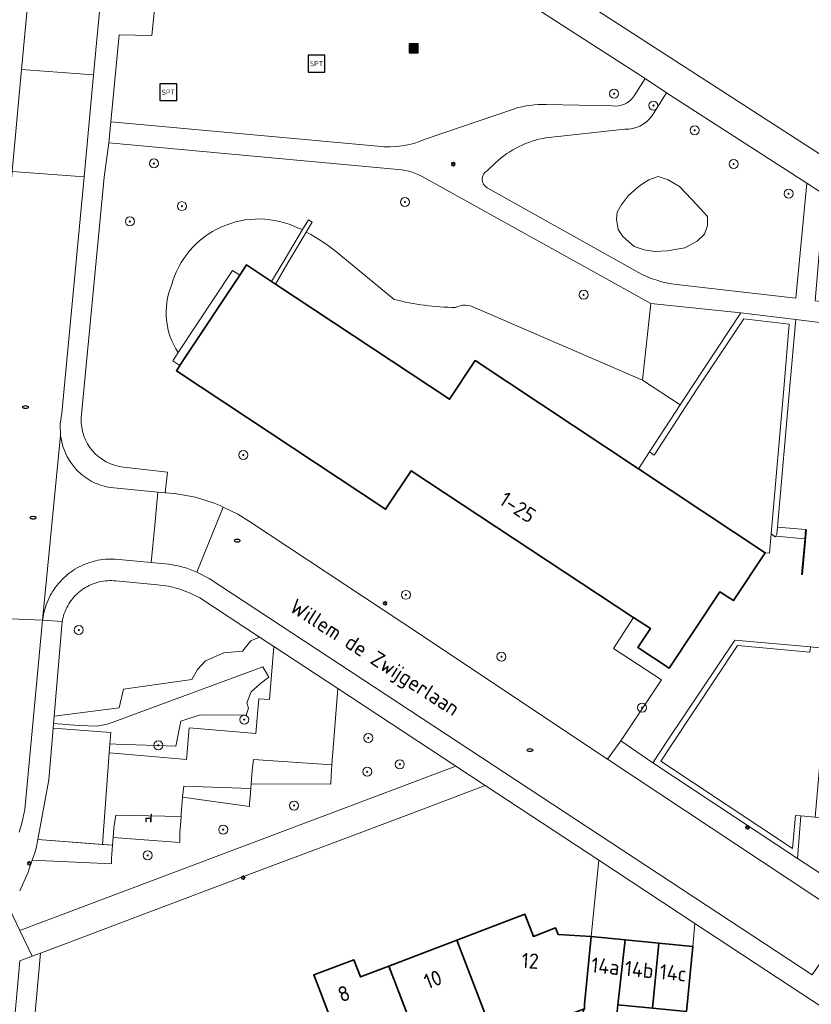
# Model space of a CAD drawing. Header units: metres. Extents: x 152610 to 160096, y 456114 to 462495.
# Tile 69 of 256: x 156213 to 156283, y 458898 to 458985. Entities that reach past the tile are written whole.
import ezdxf
from ezdxf.enums import TextEntityAlignment as Align

# ---------------------------------------------------------------- set-up
doc = ezdxf.new("R2010")
doc.units = ezdxf.units.M
doc.header["$LTSCALE"] = 0.5
doc.layers.get('0').update_dxf_attribs({"linetype": 'CONTINUOUS'})
for name, color, linetype, lineweight in [('B-PV-GR-BEPLANTING_CULTUUR_BODEMBEDEKKER-GV', 251, 'CONTINUOUS', 18), ('B-PV-GR-BEPLANTING_CULTUUR_HEESTERS-GV', 251, 'CONTINUOUS', 18), ('B-PV-GR-BEPLANTING_CULTUUR_VASTE PLANTENVAK-GV', 251, 'CONTINUOUS', 18), ('B-PV-GR-BOOM-S', 251, 'CONTINUOUS', 25), ('B-PV-GR-HAAG-GV', 251, 'CONTINUOUS', 13), ('B-PV-IE-MEUBILAIR-S', 251, 'CONTINUOUS', 25), ('B-PV-IE-MEUBILAIR_WEGMEUBILAIR-S', 251, 'CONTINUOUS', 25), ('B-PV-IE-MEUBILAIR_WEGMEUBILAIR_AFVALBAK-S', 251, 'CONTINUOUS', 25), ('B-PV-IE-TERREINAFSCHEIDING_KUNSTMATIG_MUUR-GV', 251, 'CONTINUOUS', 18), ('B-PV-OG-BEBOUWING-GV', 6, 'CONTINUOUS', 35), ('B-PV-OG-BEBOUWING-T18', 1, 'CONTINUOUS', 18), ('B-PV-OG-TERREIN_BEGROEID-GV', 251, 'CONTINUOUS', 18), ('B-PV-OG-TERREIN_ONBEGROEID_ZAND-GV', 251, 'CONTINUOUS', 18), ('B-PV-OG-TOPOGRAFIE-T18', 1, 'CONTINUOUS', 18), ('B-PV-VH-GESLOTENVERHARDING_ASFALT-GV', 251, 'CONTINUOUS', 18), ('B-PV-VH-GESLOTENVERHARDING_BETON-GV', 251, 'CONTINUOUS', 18), ('B-PV-VH-ONVERHARD_ZAND-GV', 251, 'CONTINUOUS', 18), ('B-PV-VH-OPENVERHARDING_BETONELEMENT-GV', 251, 'CONTINUOUS', 18), ('B-PV-VH-OPENVERHARDING_BETONSTRAATSTEEN-GV', 251, 'CONTINUOUS', 18), ('B-PV-VH-OPENVERHARDING_STRAATBAKSTEEN-GV', 251, 'CONTINUOUS', 18), ('B-PV-VH-OPENVERHARDING_TEGEL-GV', 251, 'CONTINUOUS', 18)]:
    doc.layers.add(name, color=color, linetype=linetype, lineweight=lineweight)
doc.styles.add('NLCS-ISO', font='NLCS-ISO.ttf')
doc.styles.add('NLCS-ISO-M750-T18', font='NLCS-ISO.ttf', dxfattribs={"height": 1.35})

# ---------------------------------------------------------------- blocks, each defined once
blk = doc.blocks.new('SIE-WEG_AFVALBAK-SO')
h = blk.add_hatch(color=256)
h.dxf.hatch_style = 1
h.paths.add_polyline_path([(-1.5, -1.5), (1.5, -1.5), (1.5, 1.5), (-1.5, 1.5)])
for points in [[(-2, -2), (2, -2), (2, 2), (-2, 2)], [(-1.5, -1.5), (1.5, -1.5), (1.5, 1.5), (-1.5, 1.5)]]:
    blk.add_lwpolyline(points, close=True)
blk = doc.blocks.new('SIE-MEUBILAIR_PAAL_LICHTMAST-SO')
for points in [[(-0.62, 0), (-1, 0)], [(-0.71, 0.71), (-0.44, 0.44)], [(0, 1), (0, 0.62)], [(0.44, 0.44), (0.71, 0.71)], [(1, 0), (0.62, 0)], [(-0.71, -0.71), (-0.44, -0.44)], [(0, -0.62), (0, -1)], [(0.44, -0.44), (0.71, -0.71)]]:
    blk.add_lwpolyline(points)
blk.add_circle((0, 0), 0.5)
blk = doc.blocks.new('SIE-MEUBILAIR_PUT_RIOOLPUT-SO')
blk.add_ellipse((0, 0), major_axis=(1.25, 0), ratio=0.54)
blk = doc.blocks.new('SIE-WEG_ZITBANK-SO')
at = {"color": 0, "linetype": 'ByBlock', "lineweight": 18}
blk.add_lwpolyline([(-0.91, -1.63), (-0.91, -0.2), (1.09, -0.2), (1.09, -1.63), (1.29, -1.63), (1.29, -0.21), (1.54, 1.78), (1.33, 1.78), (1.11, 0), (-1.11, 0), (-1.11, -1.63)], close=True, dxfattribs=at)
blk = doc.blocks.new('SIE-WEG_SPEELTOESTEL-SO')
at = {"flags": 128}
blk.add_lwpolyline([(-3.75, -3.75), (3.75, -3.75), (3.75, 3.75), (-3.75, 3.75)], close=True, dxfattribs=at)
at = {"style": 'NLCS-ISO'}
blk.add_text('SPT', height=2.25, dxfattribs=at).set_placement((0, 0), align=Align.MIDDLE_CENTER)
blk = doc.blocks.new('SGR-BOOM_GBKN-SO')
at = {"linetype": 'ByBlock', "lineweight": 18}
h = blk.add_hatch(color=0, dxfattribs=at)
h.dxf.hatch_style = 1
edge = h.paths.add_edge_path()
edge.add_arc((0, 0), 0.25, 0, 360)
at = {"color": 0, "linetype": 'ByBlock', "lineweight": 18}
for radius in [2, 0.25]:
    blk.add_circle((0, 0), radius, dxfattribs=at)
at = {"color": 0, "linetype": 'ByBlock', "lineweight": 18, "style": 'NLCS-ISO'}
blk.add_attdef('SOORT', (2.5, 0), '', height=1.5, dxfattribs=at)

msp = doc.modelspace()

# ---------------------------------------------------------------- linework, layer by layer
at = {"layer": 'B-PV-GR-BEPLANTING_CULTUUR_BODEMBEDEKKER-GV', "flags": 128}
msp.add_lwpolyline([(156215.565, 458923.363), (156215.508, 458922.698), (156217.781, 458922.527), (156219.388, 458922.483), (156220.382, 458922.666), (156234.077, 458927.73), (156234.625, 458926.812), (156233.892, 458926.268), (156233.066, 458925.51), (156232.665, 458924.55), (156232.818, 458924.062), (156232.615, 458923.443), (156228.518, 458923.461), (156226.823, 458922.901), (156226.356, 458920.694), (156221.073, 458920.867), (156220.515, 458920.909), (156220.454, 458920.097), (156221.189, 458920.042), (156227.319, 458919.521), (156227.557, 458922.321), (156233.472, 458921.818), (156233.734, 458924.907), (156234.675, 458924.827), (156235.075, 458929.535), (156233.796, 458930.377), (156233.029, 458930.061), (156232.274, 458929.135), (156230.64, 458928.995), (156228.992, 458928.281), (156228.279, 458927.494), (156227.792, 458926.626), (156221.727, 458925.746), (156221.323, 458924.099)], close=True, dxfattribs=at)
at = {"layer": 'B-PV-GR-BEPLANTING_CULTUUR_HEESTERS-GV'}
for points in [[(156237.249, 458966.682, 0.471725), (156225.974, 458961.595)], [(156241.011, 458964.265, 0.049852), (156237.934, 458966.349)], [(156225.974, 458961.595, 0.246468), (156226.576, 458955.639)], [(156251.189, 458959.643, -0.060189), (156245.755, 458960.366)], [(156252.949, 458959.611, 0.256816), (156251.189, 458959.643)]]:
    msp.add_lwpolyline(points, format="xyb", dxfattribs=at)
at = {"layer": 'B-PV-GR-BEPLANTING_CULTUUR_HEESTERS-GV', "flags": 128}
for points in [[(156226.576, 458955.639), (156231.404, 458962.944), (156232.036, 458962.528), (156232.631, 458963.427), (156234.866, 458961.949), (156235.986, 458963.825), (156237.222, 458965.925), (156237.622, 458966.566)], [(156237.622, 458966.566), (156237.249, 458966.682)], [(156237.934, 458966.349), (156237.558, 458965.68), (156236.308, 458963.599), (156235.202, 458961.726), (156250.676, 458951.492), (156252.952, 458954.929), (156267.429, 458945.33), (156268.422, 458946.827), (156271.135, 458951)], [(156245.755, 458960.366), (156241.011, 458964.265)], [(156271.135, 458951), (156267.793, 458953.196), (156252.949, 458959.611)], [(156211.596, 458906.245), (156212.506, 458904.337), (156251.229, 458918.912), (156240.746, 458925.801), (156240.222, 458919.049), (156240.184, 458918.554), (156240.148, 458918.092), (156240.12, 458917.312), (156233.058, 458917.347), (156233.026, 458916.931), (156232.967, 458916.175), (156232.92, 458915.622), (156232.895, 458915.329), (156226.965, 458916.167), (156226.85, 458914.687), (156226.833, 458914.462), (156226.772, 458913.684), (156226.724, 458913.069), (156226.708, 458912.126), (156220.792, 458912.585), (156220.739, 458911.909), (156220.678, 458911.125), (156220.647, 458910.726), (156220.641, 458910.23), (156213.616, 458910.56), (156213.413, 458909.977), (156213.249, 458909.506), (156212.503, 458907.836)], [(156281.864, 458914.501), (156281.544, 458910.723), (156284.964, 458908.508), (156290.015, 458910.339)], [(156292.082, 458913.597), (156291.885, 458913.614), (156283.12, 458914.379), (156281.864, 458914.501)]]:
    msp.add_lwpolyline(points, dxfattribs=at)
msp.add_lwpolyline([(156215.508, 458922.698), (156215.473, 458922.278), (156220.59, 458921.913), (156220.515, 458920.909), (156221.073, 458920.867), (156226.356, 458920.694), (156226.823, 458922.901), (156228.518, 458923.461), (156232.615, 458923.443), (156232.818, 458924.062), (156232.665, 458924.55), (156233.066, 458925.51), (156233.892, 458926.268), (156234.625, 458926.812), (156234.077, 458927.73), (156220.382, 458922.666), (156219.388, 458922.483), (156217.781, 458922.527)], close=True, dxfattribs=at)
at = {"layer": 'B-PV-GR-BEPLANTING_CULTUUR_VASTE PLANTENVAK-GV', "flags": 128}
for points in [[(156278.69, 458937.864), (156279.063, 458937.83), (156279.217, 458939.541), (156280.372, 458952.788), (156280.83, 458958.17), (156276.789, 458958.645), (156272.663, 458952.416), (156268.825, 458946.546), (156268.422, 458946.827), (156267.429, 458945.33)], [(156281.382, 458914.542), (156281.864, 458914.501), (156283.12, 458914.379), (156284.43, 458929.32), (156282.71, 458929.527), (156282.665, 458929.034), (156276.243, 458929.621), (156270.511, 458921.025), (156269.429, 458919.365), (156281.117, 458911.605)]]:
    msp.add_lwpolyline(points, close=True, dxfattribs=at)
at = {"layer": 'B-PV-GR-HAAG-GV', "flags": 128}
for points in [[(156240.222, 458919.049), (156233.255, 458919.513), (156233.149, 458918.518), (156233.058, 458917.347), (156240.12, 458917.312), (156240.148, 458918.092), (156240.184, 458918.554)], [(156233.026, 458916.931), (156227.08, 458917.127), (156226.965, 458916.167), (156232.895, 458915.329), (156232.92, 458915.622), (156232.967, 458916.175)], [(156226.833, 458914.462), (156221.044, 458914.578), (156220.858, 458913.439), (156220.792, 458912.585), (156226.708, 458912.126), (156226.724, 458913.069), (156226.772, 458913.684)], [(156220.739, 458911.909), (156214.109, 458912.402), (156213.97, 458911.646), (156213.911, 458911.44), (156213.85, 458911.234), (156213.616, 458910.56), (156220.641, 458910.23), (156220.647, 458910.726), (156220.678, 458911.125)]]:
    msp.add_lwpolyline(points, close=True, dxfattribs=at)
at = {"layer": 'B-PV-IE-TERREINAFSCHEIDING_KUNSTMATIG_MUUR-GV', "flags": 128}
msp.add_lwpolyline([(156282.272, 458939.922), (156282.201, 458939.113), (156281.921, 458935.939), (156281.998, 458935.931), (156282.357, 458939.916)], close=True, dxfattribs=at)
at = {"layer": 'B-PV-OG-BEBOUWING-GV', "flags": 128}
for points in [[(156266.932, 458932.161), (156267.01, 458932.109), (156268.494, 458931.13), (156267.392, 458929.453), (156270.175, 458927.623), (156274.655, 458934.395), (156275.877, 458933.615), (156278.69, 458937.864), (156267.429, 458945.33), (156252.952, 458954.929), (156250.676, 458951.492), (156235.202, 458961.726), (156234.866, 458961.949), (156232.631, 458963.427), (156232.036, 458962.528), (156227.113, 458955.085), (156226.717, 458954.485), (156226.412, 458954.024), (156244.988, 458941.735), (156247.259, 458945.153)], [(156251.315, 458903.467), (156254.713, 458894.576), (156258.853, 458896.154), (156258.926, 458895.964), (156262.568, 458897.353), (156262.65, 458897.353), (156262.662, 458897.78), (156263.249, 458903.791), (156260.299, 458903.979), (156260.08, 458904.553), (156258.109, 458903.801), (156257.358, 458905.771)], [(156245.274, 458901.163), (156248.229, 458893.456), (156251.239, 458894.604), (156252.65, 458890.951), (156255.649, 458892.109), (156255.557, 458892.351), (156254.713, 458894.576), (156251.315, 458903.467)], [(156266.25, 458903.498), (156263.249, 458903.791), (156262.662, 458897.78), (156262.65, 458897.353), (156262.568, 458897.353), (156262.489, 458896.536), (156265.451, 458896.247), (156265.596, 458897.738)], [(156269.252, 458903.205), (156266.25, 458903.498), (156265.596, 458897.738), (156268.69, 458897.436)], [(156272.253, 458902.912), (156269.252, 458903.205), (156268.69, 458897.436), (156271.69, 458897.144)], [(156244.251, 458892.904), (156246.541, 458887.064), (156247.955, 458887.618), (156250.161, 458881.832), (156252.343, 458882.664), (156248.229, 458893.456), (156245.274, 458901.163), (156242.752, 458900.201), (156242.168, 458901.733), (156238.617, 458900.379), (156239.201, 458898.847), (156241.82, 458891.977)]]:
    msp.add_lwpolyline(points, close=True, dxfattribs=at)
at = {"layer": 'B-PV-OG-TERREIN_BEGROEID-GV', "flags": 128}
for points in [[(156248.24, 458992.727), (156247.682, 458986.572), (156243.352, 458986.965), (156221.792, 458989.014), (156221.714, 458988.175), (156224.643, 458987.888), (156224.241, 458983.787), (156221.34, 458983.86), (156220.601, 458976.134), (156244.301, 458973.971)], [(156267.045, 458978.432), (156268.028, 458979.988), (156248.24, 458992.727)], [(156269.924, 458978.7), (156268.623, 458976.642)], [(156270.819, 458961.7), (156281.413, 458960.463), (156282.38, 458970.685), (156269.924, 458978.7)], [(156248.504, 458974.602), (156256.423, 458977.298)], [(156259.259, 458977.669), (156265.094, 458977.549)], [(156266.222, 458975.468), (156259.219, 458974.705)], [(156246.11, 458971.89), (156220.422, 458974.282), (156220.004, 458971.227), (156217.973, 458949.851)], [(156254.769, 458972.525), (156254.018, 458971.785)], [(156252.949, 458959.611), (156267.793, 458953.196), (156268.529, 458960.011), (156248.502, 458971.116)], [(156254.011, 458970.271), (156267.43, 458962.766)], [(156237.249, 458966.682), (156237.622, 458966.566), (156238.133, 458967.43), (156238.47, 458967.214), (156237.934, 458966.349)], [(156241.011, 458964.265), (156245.755, 458960.366)], [(156230.58, 458941.923), (156231.882, 458941.288), (156232.913, 458940.649), (156246.526, 458931.634), (156264.696, 458919.531), (156265.883, 458921.161), (156269.482, 458926.586), (156265.221, 458929.362), (156267.01, 458932.109), (156266.932, 458932.161), (156247.259, 458945.153), (156244.988, 458941.735), (156226.412, 458954.024), (156226.717, 458954.485), (156226.088, 458954.901), (156226.576, 458955.639)], [(156221.734, 458945.48), (156225.614, 458945.022), (156225.418, 458943.19), (156225.522, 458943.18), (156226.418, 458943.095), (156228.122, 458942.807), (156229.77, 458942.285), (156230.366, 458942.028), (156230.58, 458941.923)]]:
    msp.add_lwpolyline(points, dxfattribs=at)
at = {"layer": 'B-PV-OG-TERREIN_BEGROEID-GV'}
for points in [[(156265.094, 458977.549, 0.299426), (156267.045, 458978.432)], [(156256.423, 458977.298, -0.077795), (156259.259, 458977.669)], [(156268.623, 458976.642, -0.243799), (156266.222, 458975.468)], [(156244.301, 458973.971, 0.140879), (156248.504, 458974.602)], [(156259.219, 458974.705, 0.146385), (156254.769, 458972.525)], [(156248.502, 458971.116, 0.128047), (156246.11, 458971.89)], [(156254.018, 458971.785, 0.609634), (156254.011, 458970.271)], [(156225.974, 458961.595, -0.471725), (156237.249, 458966.682)], [(156237.934, 458966.349, -0.049852), (156241.011, 458964.265)], [(156267.43, 458962.766, 0.103153), (156270.819, 458961.7)], [(156226.576, 458955.639, -0.246468), (156225.974, 458961.595)], [(156245.755, 458960.366, 0.060189), (156251.189, 458959.643)], [(156251.189, 458959.643, -0.256816), (156252.949, 458959.611)], [(156217.973, 458949.851, 0.399395), (156221.734, 458945.48)]]:
    msp.add_lwpolyline(points, format="xyb", dxfattribs=at)
at = {"layer": 'B-PV-OG-TERREIN_BEGROEID-GV', "flags": 128}
for points in [[(156265.475, 458967.498), (156265.561, 458968.119), (156265.904, 458968.72), (156266.526, 458969.556), (156267.34, 458970.306), (156267.705, 458970.563), (156268.37, 458970.985), (156269.184, 458971.27), (156270.063, 458970.97), (156271.071, 458970.391), (156271.607, 458969.834), (156272.657, 458968.741), (156273.558, 458967.734), (156273.579, 458966.919), (156273.3, 458966.169), (156272.636, 458965.547), (156271.542, 458964.947), (156269.977, 458964.69), (156268.884, 458964.626), (156267.941, 458964.754), (156267.062, 458965.076), (156266.054, 458965.955), (156265.625, 458966.576)], [(156220.861, 458935.387), (156220.674, 458935.395), (156220.487, 458935.395), (156220.301, 458935.387), (156220.114, 458935.371), (156219.929, 458935.347), (156219.745, 458935.315), (156219.562, 458935.275), (156219.381, 458935.228), (156219.203, 458935.172), (156219.027, 458935.11), (156218.854, 458935.039), (156218.684, 458934.962), (156218.517, 458934.877), (156218.354, 458934.785), (156218.196, 458934.686), (156218.153, 458934.658), (156218, 458934.551), (156217.852, 458934.437), (156217.709, 458934.317), (156217.571, 458934.191), (156217.438, 458934.059), (156217.311, 458933.922), (156217.191, 458933.779), (156217.076, 458933.631), (156216.968, 458933.479), (156216.867, 458933.322), (156216.772, 458933.161), (156216.684, 458932.995), (156216.604, 458932.827), (156216.531, 458932.655), (156216.465, 458932.48), (156216.407, 458932.302), (156216.356, 458932.122), (156216.313, 458931.94), (156216.279, 458931.762), (156215.565, 458923.363), (156221.323, 458924.099), (156221.727, 458925.746), (156227.792, 458926.626), (156228.279, 458927.494), (156228.992, 458928.281), (156230.64, 458928.995), (156232.274, 458929.135), (156233.029, 458930.061), (156233.796, 458930.377), (156228.512, 458933.853), (156227.595, 458934.31), (156226.633, 458934.664), (156225.703, 458934.89), (156224.754, 458935.018), (156221.047, 458935.371)], [(156220.792, 458912.585), (156220.858, 458913.439), (156221.044, 458914.578), (156226.833, 458914.462), (156226.85, 458914.687), (156226.965, 458916.167), (156227.08, 458917.127), (156233.026, 458916.931), (156233.058, 458917.347), (156233.149, 458918.518), (156233.255, 458919.513), (156240.222, 458919.049), (156240.746, 458925.801), (156235.075, 458929.535), (156234.675, 458924.827), (156233.734, 458924.907), (156233.472, 458921.818), (156227.557, 458922.321), (156227.319, 458919.521), (156221.189, 458920.042), (156220.454, 458920.097), (156219.851, 458911.975), (156220.739, 458911.909)]]:
    msp.add_lwpolyline(points, close=True, dxfattribs=at)
at = {"layer": 'B-PV-OG-TERREIN_ONBEGROEID_ZAND-GV', "flags": 128}
msp.add_lwpolyline([(156265.475, 458967.498), (156265.625, 458966.576), (156266.054, 458965.955), (156267.062, 458965.076), (156267.941, 458964.754), (156268.884, 458964.626), (156269.977, 458964.69), (156271.542, 458964.947), (156272.636, 458965.547), (156273.3, 458966.169), (156273.579, 458966.919), (156273.558, 458967.734), (156272.657, 458968.741), (156271.607, 458969.834), (156271.071, 458970.391), (156270.063, 458970.97), (156269.184, 458971.27), (156268.37, 458970.985), (156267.705, 458970.563), (156267.34, 458970.306), (156266.526, 458969.556), (156265.904, 458968.72), (156265.561, 458968.119)], close=True, dxfattribs=at)
at = {"layer": 'B-PV-VH-GESLOTENVERHARDING_ASFALT-GV', "flags": 128}
for points in [[(156219.048, 459014.382), (156215.948, 459014.815), (156214.669, 459002.141), (156214.469, 459000), (156212.673, 458980.777), (156219.068, 458980.308), (156220.908, 459000), (156221.052, 459001.545), (156222.301, 459014.168)], [(156219.068, 458980.308), (156212.673, 458980.777), (156211.828, 458971.732), (156218.223, 458971.262)], [(156228.238, 458936.145), (156228.36, 458936.098), (156229.322, 458935.58), (156282.857, 458900.375), (156284.556, 458902.841), (156286.222, 458905.259), (156285.369, 458905.825), (156264.696, 458919.531), (156246.526, 458931.634), (156232.913, 458940.649), (156231.882, 458941.288), (156230.58, 458941.923)]]:
    msp.add_lwpolyline(points, close=True, dxfattribs=at)
at = {"layer": 'B-PV-VH-GESLOTENVERHARDING_BETON-GV', "flags": 128}
msp.add_lwpolyline([(156237.934, 458966.349), (156238.47, 458967.214), (156238.133, 458967.43), (156237.622, 458966.566), (156237.222, 458965.925), (156235.986, 458963.825), (156234.866, 458961.949), (156235.202, 458961.726), (156236.308, 458963.599), (156237.558, 458965.68)], close=True, dxfattribs=at)
at = {"layer": 'B-PV-VH-ONVERHARD_ZAND-GV', "flags": 128}
for points in [[(156240.222, 458919.049), (156233.255, 458919.513), (156233.149, 458918.518), (156233.058, 458917.347), (156240.12, 458917.312), (156240.148, 458918.092), (156240.184, 458918.554)], [(156233.026, 458916.931), (156227.08, 458917.127), (156226.965, 458916.167), (156232.895, 458915.329), (156232.92, 458915.622), (156232.967, 458916.175)], [(156226.833, 458914.462), (156221.044, 458914.578), (156220.858, 458913.439), (156220.792, 458912.585), (156226.708, 458912.126), (156226.724, 458913.069), (156226.772, 458913.684)], [(156220.739, 458911.909), (156219.851, 458911.975), (156214.109, 458912.402), (156213.97, 458911.646), (156213.911, 458911.44), (156213.85, 458911.234), (156213.616, 458910.56), (156220.641, 458910.23), (156220.647, 458910.726), (156220.678, 458911.125)]]:
    msp.add_lwpolyline(points, close=True, dxfattribs=at)
at = {"layer": 'B-PV-VH-OPENVERHARDING_BETONELEMENT-GV', "flags": 128}
for points in [[(156279.628, 458939.354), (156279.732, 458939.516), (156279.786, 458940.139), (156280.875, 458952.681), (156281.405, 458958.577), (156276.534, 458959.179), (156272.276, 458952.733), (156271.135, 458951), (156268.422, 458946.827), (156268.825, 458946.546), (156272.663, 458952.416), (156276.789, 458958.645), (156280.83, 458958.17), (156280.372, 458952.788), (156279.217, 458939.541), (156279.59, 458939.294)], [(156282.201, 458939.113), (156282.272, 458939.922), (156279.786, 458940.139), (156279.732, 458939.516), (156279.628, 458939.354)], [(156281.864, 458914.501), (156281.382, 458914.542), (156281.117, 458911.605), (156269.429, 458919.365), (156270.511, 458921.025), (156276.243, 458929.621), (156282.665, 458929.034), (156282.71, 458929.527), (156275.985, 458930.112), (156270.072, 458921.283), (156268.721, 458919.211), (156281.544, 458910.723)]]:
    msp.add_lwpolyline(points, close=True, dxfattribs=at)
at = {"layer": 'B-PV-VH-OPENVERHARDING_BETONSTRAATSTEEN-GV', "flags": 128}
for points in [[(156216.101, 458949.275), (156216.26, 458950.252), (156218.223, 458971.262), (156211.828, 458971.732), (156208.131, 458932.151), (156214.544, 458931.88), (156216.125, 458948.285)], [(156268.529, 458960.011), (156267.793, 458953.196), (156271.135, 458951), (156272.276, 458952.733), (156276.534, 458959.179)], [(156216.125, 458948.285), (156214.544, 458931.88), (156214.553, 458931.953), (156214.585, 458932.173), (156214.625, 458932.391), (156214.673, 458932.609), (156214.729, 458932.824), (156214.792, 458933.037), (156214.863, 458933.247), (156214.942, 458933.455), (156215.028, 458933.66), (156215.121, 458933.862), (156215.222, 458934.06), (156215.329, 458934.255), (156215.444, 458934.445), (156215.565, 458934.631), (156215.693, 458934.813), (156215.827, 458934.99), (156215.968, 458935.162), (156216.115, 458935.329), (156216.267, 458935.491), (156216.426, 458935.647), (156216.59, 458935.797), (156216.759, 458935.941), (156216.933, 458936.079), (156217.04, 458936.158), (156217.222, 458936.284), (156217.407, 458936.404), (156217.597, 458936.516), (156217.791, 458936.622), (156217.989, 458936.72), (156218.19, 458936.812), (156218.394, 458936.896), (156218.602, 458936.972), (156218.811, 458937.041), (156219.024, 458937.103), (156219.238, 458937.156), (156219.454, 458937.202), (156219.672, 458937.24), (156219.89, 458937.27), (156220.11, 458937.292), (156220.331, 458937.306), (156220.551, 458937.313), (156220.772, 458937.311), (156220.993, 458937.301), (156224.171, 458936.996), (156224.491, 458940.316), (156224.773, 458943.251), (156220.579, 458943.65), (156220.396, 458943.682), (156220.194, 458943.725), (156219.994, 458943.776), (156219.796, 458943.834), (156219.6, 458943.9), (156219.408, 458943.974), (156219.218, 458944.055), (156219.032, 458944.144), (156218.849, 458944.239), (156218.67, 458944.342), (156218.495, 458944.451), (156218.324, 458944.567), (156218.159, 458944.69), (156217.998, 458944.819), (156217.842, 458944.954), (156217.691, 458945.095), (156217.546, 458945.242), (156217.407, 458945.394), (156217.034, 458945.873), (156216.716, 458946.39), (156216.332, 458947.31)], [(156215.473, 458922.278), (156215.412, 458921.561), (156215.176, 458918.787), (156215.084, 458917.702), (156214.109, 458912.402), (156219.851, 458911.975), (156220.454, 458920.097), (156220.515, 458920.909), (156220.59, 458921.913)], [(156291.848, 458904.008), (156284.964, 458908.508), (156281.544, 458910.723), (156268.721, 458919.211), (156265.883, 458921.161), (156264.696, 458919.531), (156285.369, 458905.825), (156286.222, 458905.259), (156290.709, 458902.281), (156290.757, 458902.353)], [(156272.451, 458904.942), (156263.91, 458910.561), (156263.249, 458903.791), (156266.25, 458903.498), (156269.252, 458903.205), (156272.253, 458902.912)]]:
    msp.add_lwpolyline(points, close=True, dxfattribs=at)
msp.add_lwpolyline([(156212.458, 458913.043), (156212.577, 458913.443), (156212.688, 458913.845), (156212.791, 458914.25), (156212.887, 458914.656), (156212.974, 458915.064), (156214.544, 458931.88), (156208.131, 458932.151)], dxfattribs=at)
at = {"layer": 'B-PV-VH-OPENVERHARDING_STRAATBAKSTEEN-GV', "flags": 128}
msp.add_lwpolyline([(156285.21, 458958.092), (156281.405, 458958.577), (156280.875, 458952.681), (156279.786, 458940.139), (156282.272, 458939.922), (156282.357, 458939.916), (156281.998, 458935.931), (156281.921, 458935.939), (156282.201, 458939.113), (156279.628, 458939.354), (156279.59, 458939.294), (156279.217, 458939.541), (156279.063, 458937.83), (156278.69, 458937.864), (156275.877, 458933.615), (156274.655, 458934.395), (156270.175, 458927.623), (156267.392, 458929.453), (156268.494, 458931.13), (156267.01, 458932.109), (156265.221, 458929.362), (156269.482, 458926.586), (156265.883, 458921.161), (156268.721, 458919.211), (156270.072, 458921.283), (156275.985, 458930.112), (156282.71, 458929.527), (156284.43, 458929.32)], dxfattribs=at)
msp.add_lwpolyline([(156224.171, 458936.996), (156225.716, 458936.847), (156226.537, 458936.707), (156227.341, 458936.493), (156228.238, 458936.145), (156230.58, 458941.923), (156230.366, 458942.028), (156229.77, 458942.285), (156228.122, 458942.807), (156226.418, 458943.095), (156225.522, 458943.18), (156225.418, 458943.19), (156224.773, 458943.251), (156224.491, 458940.316)], close=True, dxfattribs=at)
at = {"layer": 'B-PV-VH-OPENVERHARDING_TEGEL-GV', "flags": 128}
for points in [[(156210.251, 458974.83), (156207.767, 458948.73), (156207.388, 458944.744), (156206.198, 458932.233), (156208.131, 458932.151), (156211.828, 458971.732), (156212.673, 458980.777), (156214.469, 459000), (156214.669, 459002.141), (156215.948, 459014.815), (156214.203, 459015.092), (156212.671, 459000), (156212.279, 458996.141), (156212.123, 458994.504), (156210.506, 458977.506), (156210.438, 458976.795)], [(156269.924, 458978.7), (156282.38, 458970.685), (156283.918, 458969.667), (156285.161, 458968.845), (156285.541, 458971.791), (156285.874, 458971.77), (156285.895, 458971.93), (156285.552, 458971.975), (156285.31, 458972.131), (156285.289, 458972.145), (156285.009, 458972.326), (156249.981, 458994.968), (156248.526, 458995.909), (156248.446, 458995.094), (156247.626, 458995.158), (156247.493, 458993.208), (156248.24, 458992.727), (156268.028, 458979.988)], [(156226.576, 458955.639), (156226.088, 458954.901), (156226.717, 458954.485), (156227.113, 458955.085), (156232.036, 458962.528), (156231.404, 458962.944)], [(156253.84, 458917.187), (156251.229, 458918.912), (156212.506, 458904.337), (156213.599, 458902.045), (156214.348, 458902.327), (156217.719, 458903.595), (156223.83, 458905.894), (156232.617, 458909.201), (156240.985, 458912.35), (156247.047, 458914.631)], [(156213.757, 458895.697), (156214.348, 458902.327), (156213.599, 458902.045), (156212.505, 458901.634), (156211.829, 458894.057), (156211.325, 458894.102), (156210.781, 458888.008), (156214.638, 458887.665), (156214.918, 458887.64), (156221.416, 458870.692), (156222.79, 458871.188), (156215.64, 458889.839), (156215.955, 458889.963)]]:
    msp.add_lwpolyline(points, close=True, dxfattribs=at)
for points in [[(156220.908, 459000), (156219.068, 458980.308), (156218.223, 458971.262), (156216.26, 458950.252), (156216.101, 458949.275), (156216.125, 458948.285), (156216.332, 458947.31), (156216.716, 458946.39), (156217.034, 458945.873), (156217.407, 458945.394), (156217.546, 458945.242), (156217.691, 458945.095), (156217.842, 458944.954), (156217.998, 458944.819), (156218.159, 458944.69), (156218.324, 458944.567), (156218.495, 458944.451), (156218.67, 458944.342), (156218.849, 458944.239), (156219.032, 458944.144), (156219.218, 458944.055), (156219.408, 458943.974), (156219.6, 458943.9), (156219.796, 458943.834), (156219.994, 458943.776), (156220.194, 458943.725), (156220.396, 458943.682), (156220.579, 458943.65), (156224.773, 458943.251)], [(156217.973, 458949.851), (156220.004, 458971.227), (156220.422, 458974.282), (156220.601, 458976.134), (156221.34, 458983.86), (156224.241, 458983.787), (156224.643, 458987.888)], [(156268.623, 458976.642), (156269.924, 458978.7), (156268.028, 458979.988), (156267.045, 458978.432)], [(156256.423, 458977.298), (156248.504, 458974.602)], [(156265.094, 458977.549), (156259.259, 458977.669)], [(156244.301, 458973.971), (156220.601, 458976.134), (156220.422, 458974.282), (156246.11, 458971.89)], [(156259.219, 458974.705), (156266.222, 458975.468)], [(156254.018, 458971.785), (156254.769, 458972.525)], [(156248.502, 458971.116), (156268.529, 458960.011), (156276.534, 458959.179), (156281.405, 458958.577), (156285.21, 458958.092), (156294.83, 458956.993)], [(156267.43, 458962.766), (156254.011, 458970.271)], [(156282.38, 458970.685), (156281.413, 458960.463), (156270.819, 458961.7)], [(156295.049, 458958.854), (156283.128, 458960.242), (156283.918, 458969.667), (156282.38, 458970.685)], [(156224.773, 458943.251), (156225.418, 458943.19), (156225.614, 458945.022), (156221.734, 458945.48)], [(156282.857, 458900.375), (156229.322, 458935.58), (156228.36, 458936.098), (156228.238, 458936.145), (156227.341, 458936.493), (156226.537, 458936.707), (156225.716, 458936.847), (156224.171, 458936.996), (156220.993, 458937.301), (156220.772, 458937.311), (156220.551, 458937.313), (156220.331, 458937.306), (156220.11, 458937.292), (156219.89, 458937.27), (156219.672, 458937.24), (156219.454, 458937.202), (156219.238, 458937.156), (156219.024, 458937.103), (156218.811, 458937.041), (156218.602, 458936.972), (156218.394, 458936.896), (156218.19, 458936.812), (156217.989, 458936.72), (156217.791, 458936.622), (156217.597, 458936.516), (156217.407, 458936.404), (156217.222, 458936.284), (156217.04, 458936.158), (156216.933, 458936.079), (156216.759, 458935.941), (156216.59, 458935.797), (156216.426, 458935.647), (156216.267, 458935.491), (156216.115, 458935.329), (156215.968, 458935.162), (156215.827, 458934.99), (156215.693, 458934.813), (156215.565, 458934.631), (156215.444, 458934.445), (156215.329, 458934.255), (156215.222, 458934.06), (156215.121, 458933.862), (156215.028, 458933.66), (156214.942, 458933.455), (156214.863, 458933.247), (156214.792, 458933.037), (156214.729, 458932.824), (156214.673, 458932.609), (156214.625, 458932.391), (156214.585, 458932.173), (156214.553, 458931.953), (156214.544, 458931.88), (156216.279, 458931.762), (156216.313, 458931.94), (156216.356, 458932.122), (156216.407, 458932.302), (156216.465, 458932.48), (156216.531, 458932.655), (156216.604, 458932.827), (156216.684, 458932.995), (156216.772, 458933.161), (156216.867, 458933.322), (156216.968, 458933.479), (156217.076, 458933.631), (156217.191, 458933.779), (156217.311, 458933.922), (156217.438, 458934.059), (156217.571, 458934.191), (156217.709, 458934.317), (156217.852, 458934.437), (156218, 458934.551), (156218.153, 458934.658), (156218.196, 458934.686), (156218.354, 458934.785), (156218.517, 458934.877), (156218.684, 458934.962), (156218.854, 458935.039), (156219.027, 458935.11), (156219.203, 458935.172), (156219.381, 458935.228), (156219.562, 458935.275), (156219.745, 458935.315), (156219.929, 458935.347), (156220.114, 458935.371), (156220.301, 458935.387), (156220.487, 458935.395), (156220.674, 458935.395), (156220.861, 458935.387), (156221.047, 458935.371), (156224.754, 458935.018), (156225.703, 458934.89), (156226.633, 458934.664), (156227.595, 458934.31), (156228.512, 458933.853), (156233.796, 458930.377), (156235.075, 458929.535), (156240.746, 458925.801), (156251.229, 458918.912), (156253.84, 458917.187), (156263.91, 458910.561), (156272.451, 458904.942), (156281.862, 458898.751), (156286.492, 458895.705)], [(156212.503, 458907.836), (156213.249, 458909.506), (156213.413, 458909.977), (156213.616, 458910.56), (156213.85, 458911.234), (156213.911, 458911.44), (156213.97, 458911.646), (156214.109, 458912.402), (156215.084, 458917.702), (156215.176, 458918.787), (156215.412, 458921.561), (156215.473, 458922.278), (156215.508, 458922.698), (156215.565, 458923.363), (156216.279, 458931.762), (156214.544, 458931.88), (156212.974, 458915.064), (156212.887, 458914.656), (156212.791, 458914.25), (156212.688, 458913.845), (156212.577, 458913.443), (156212.458, 458913.043)], [(156212.505, 458901.634), (156213.599, 458902.045), (156212.506, 458904.337), (156211.596, 458906.245)]]:
    msp.add_lwpolyline(points, dxfattribs=at)
at = {"layer": 'B-PV-VH-OPENVERHARDING_TEGEL-GV'}
for points in [[(156267.045, 458978.432, -0.299426), (156265.094, 458977.549)], [(156259.259, 458977.669, 0.077795), (156256.423, 458977.298)], [(156266.222, 458975.468, 0.243799), (156268.623, 458976.642)], [(156248.504, 458974.602, -0.140879), (156244.301, 458973.971)], [(156254.769, 458972.525, -0.146385), (156259.219, 458974.705)], [(156246.11, 458971.89, -0.128047), (156248.502, 458971.116)], [(156254.011, 458970.271, -0.609634), (156254.018, 458971.785)], [(156270.819, 458961.7, -0.103153), (156267.43, 458962.766)], [(156221.734, 458945.48, -0.399395), (156217.973, 458949.851)]]:
    msp.add_lwpolyline(points, format="xyb", dxfattribs=at)

# ---------------------------------------------------------------- block references
at = {"layer": 'B-PV-GR-BOOM-S', "xscale": 0.2, "yscale": 0.2, "zscale": 0.2}
for p in [(156265.279, 458978.628), (156268.769, 458977.581), (156272.427, 458975.381), (156224.419, 458972.438), (156275.884, 458972.386), (156280.761, 458969.749), (156226.906, 458968.645), (156246.704, 458969.005), (156222.285, 458967.285), (156262.568, 458960.774), (156232.354, 458946.553), (156246.79, 458934.132), (156217.752, 458931.001), (156255.277, 458928.64), (156267.764, 458924.107), (156232.438, 458923.053), (156224.819, 458920.762), (156243.456, 458921.419), (156246.252, 458919.085), (156243.359, 458918.422), (156236.864, 458915.421), (156230.571, 458913.283), (156223.872, 458910.993)]:
    msp.add_blockref('SGR-BOOM_GBKN-SO', p, dxfattribs=at)
at = {"layer": 'B-PV-IE-MEUBILAIR-S', "xscale": 0.2, "yscale": 0.2, "zscale": 0.2}
for name, p in [('SIE-MEUBILAIR_PAAL_LICHTMAST-SO', (156250.997, 458972.375)), ('SIE-MEUBILAIR_PUT_RIOOLPUT-SO', (156213.025, 458950.799)), ('SIE-MEUBILAIR_PUT_RIOOLPUT-SO', (156213.699, 458940.977)), ('SIE-MEUBILAIR_PUT_RIOOLPUT-SO', (156231.826, 458938.941)), ('SIE-MEUBILAIR_PAAL_LICHTMAST-SO', (156244.94, 458933.38)), ('SIE-MEUBILAIR_PUT_RIOOLPUT-SO', (156257.806, 458920.341)), ('SIE-MEUBILAIR_PAAL_LICHTMAST-SO', (156277.12, 458913.483)), ('SIE-MEUBILAIR_PAAL_LICHTMAST-SO', (156213.355, 458910.294)), ('SIE-MEUBILAIR_PAAL_LICHTMAST-SO', (156232.341, 458909.022))]:
    msp.add_blockref(name, p, dxfattribs=at)
at = {"layer": 'B-PV-IE-MEUBILAIR_WEGMEUBILAIR-S', "xscale": 0.2, "yscale": 0.2, "zscale": 0.2}
for name, p in [('SIE-WEG_SPEELTOESTEL-SO', (156238.859, 458981.297)), ('SIE-WEG_SPEELTOESTEL-SO', (156225.693, 458978.765)), ('SIE-WEG_ZITBANK-SO', (156223.911, 458914.301))]:
    msp.add_blockref(name, p, dxfattribs=at)
at = {"layer": 'B-PV-IE-MEUBILAIR_WEGMEUBILAIR_AFVALBAK-S', "xscale": 0.2, "yscale": 0.2, "zscale": 0.2}
msp.add_blockref('SIE-WEG_AFVALBAK-SO', (156247.488, 458982.663), dxfattribs=at)

# ---------------------------------------------------------------- texts
at = {"layer": 'B-PV-OG-BEBOUWING-T18', "style": 'NLCS-ISO-M750-T18'}
for s, rotation, p in [('1-25', 326.6, (156256.723, 458941.899)), ('12', 356.3, (156257.828, 458901.627)), ('14a', 354.4, (156264.507, 458901.156)), ('14b', 354.4, (156267.508, 458900.863)), ('10', 20.9, (156249.185, 458899.979)), ('14c', 354.4, (156270.51, 458900.57)), ('8', 20.9, (156241.283, 458898.72))]:
    msp.add_text(s, height=1.35, rotation=rotation, dxfattribs=at).set_placement(p, align=Align.MIDDLE)
at = {"layer": 'B-PV-OG-TOPOGRAFIE-T18', "style": 'NLCS-ISO-M750-T18'}
msp.add_text('Willem de Zwijgerlaan', height=1.35, rotation=327.2, dxfattribs=at).set_placement((156243.93, 458928.416), align=Align.MIDDLE)

doc.saveas('drawing.dxf')
